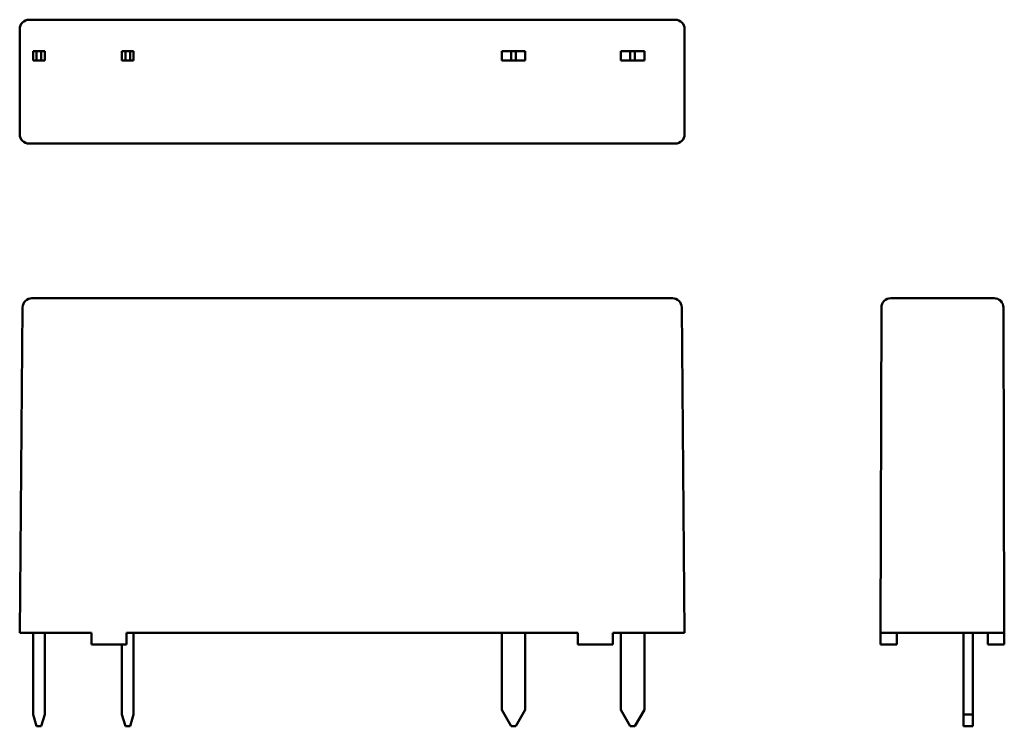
# Model space of a CAD drawing. Header units: millimetres. Extents: x 11.2 to 53.4, y 41.3 to 71.5.
import ezdxf

# ---------------------------------------------------------------- set-up
doc = ezdxf.new("R2010")
doc.units = ezdxf.units.MM
doc.header["$LTSCALE"] = 0.333333
doc.layers.add('Arêtes visibles(celduc)', color=7, linetype='Continuous', lineweight=50)

msp = doc.modelspace()

# ---------------------------------------------------------------- linework, layer by layer
at = {"layer": 'Arêtes visibles(celduc)'}
for p, q in [((11.628, 71.487), (14.302, 71.487)), ((15.802, 71.489), (14.302, 71.489)), ((15.802, 71.487), (35.102, 71.487)), ((36.602, 71.489), (35.102, 71.489)), ((36.602, 71.487), (39.277, 71.487)), ((11.228, 66.593), (11.228, 71.087)), ((39.677, 71.087), (39.677, 66.593)), ((11.802, 70.14), (11.952, 70.14)), ((11.802, 69.74), (11.802, 70.14)), ((11.952, 70.14), (11.952, 69.74)), ((12.152, 70.14), (11.952, 70.14)), ((12.152, 70.14), (12.302, 70.14)), ((12.152, 69.74), (12.152, 70.14)), ((12.302, 70.14), (12.302, 69.74)), ((15.602, 70.14), (15.752, 70.14)), ((15.602, 69.74), (15.602, 70.14)), ((15.752, 70.14), (15.752, 69.74)), ((15.952, 70.14), (15.752, 70.14)), ((15.952, 70.14), (16.102, 70.14)), ((15.952, 69.74), (15.952, 70.14)), ((16.102, 70.14), (16.102, 69.74)), ((31.852, 70.14), (32.252, 70.14)), ((31.852, 69.74), (31.852, 70.14)), ((32.252, 70.14), (32.252, 69.74)), ((32.452, 70.14), (32.252, 70.14)), ((32.452, 70.14), (32.852, 70.14)), ((32.452, 69.74), (32.452, 70.14)), ((32.852, 70.14), (32.852, 69.74)), ((36.952, 70.14), (37.352, 70.14)), ((36.952, 69.74), (36.952, 70.14)), ((37.352, 70.14), (37.352, 69.74)), ((37.552, 70.14), (37.352, 70.14)), ((37.552, 70.14), (37.952, 70.14)), ((37.552, 69.74), (37.552, 70.14)), ((37.952, 70.14), (37.952, 69.74)), ((11.952, 69.74), (11.802, 69.74)), ((11.952, 69.74), (12.152, 69.74)), ((12.302, 69.74), (12.152, 69.74)), ((15.752, 69.74), (15.602, 69.74)), ((15.752, 69.74), (15.952, 69.74)), ((16.102, 69.74), (15.952, 69.74)), ((32.252, 69.74), (31.852, 69.74)), ((32.252, 69.74), (32.452, 69.74)), ((32.852, 69.74), (32.452, 69.74)), ((37.352, 69.74), (36.952, 69.74)), ((37.352, 69.74), (37.552, 69.74)), ((37.952, 69.74), (37.552, 69.74)), ((14.302, 66.193), (11.628, 66.193)), ((14.302, 66.191), (15.802, 66.191)), ((35.102, 66.193), (15.802, 66.193)), ((35.102, 66.191), (36.602, 66.191)), ((39.277, 66.193), (36.602, 66.193)), ((39.151, 59.582), (11.754, 59.582)), ((52.915, 59.582), (48.493, 59.582)), ((11.354, 59.185), (11.228, 45.282)), ((39.677, 45.282), (39.551, 59.185)), ((48.093, 59.183), (48.056, 45.282)), ((53.351, 45.282), (53.315, 59.183)), ((11.628, 45.282), (11.228, 45.282)), ((11.628, 45.282), (14.302, 45.282)), ((11.802, 45.282), (11.802, 41.782)), ((12.302, 45.282), (12.302, 41.782)), ((14.302, 45.282), (14.302, 44.782)), ((15.802, 45.282), (35.102, 45.282)), ((15.802, 44.782), (15.802, 45.282)), ((16.102, 45.282), (16.102, 41.782)), ((31.852, 45.282), (31.852, 41.982)), ((32.852, 45.282), (32.852, 41.982)), ((35.102, 45.282), (35.102, 44.782)), ((36.602, 44.782), (36.602, 45.282)), ((36.602, 45.282), (39.277, 45.282)), ((36.952, 45.282), (36.952, 41.982)), ((37.952, 45.282), (37.952, 41.982)), ((39.677, 45.282), (39.277, 45.282)), ((48.055, 44.782), (48.056, 45.282)), ((48.456, 45.282), (48.056, 45.282)), ((48.456, 45.282), (52.951, 45.282)), ((48.756, 45.282), (48.755, 44.782)), ((51.604, 45.282), (51.604, 41.782)), ((52.004, 45.282), (52.004, 41.782)), ((52.652, 44.782), (52.651, 45.282)), ((53.351, 45.282), (52.951, 45.282)), ((53.351, 45.282), (53.352, 44.782)), ((15.802, 44.782), (14.302, 44.782)), ((15.602, 44.782), (15.602, 41.782)), ((36.602, 44.782), (35.102, 44.782)), ((48.755, 44.782), (48.055, 44.782)), ((53.352, 44.782), (52.652, 44.782)), ((11.802, 41.782), (11.952, 41.282)), ((12.152, 41.282), (12.302, 41.782)), ((15.602, 41.782), (15.752, 41.282)), ((15.952, 41.282), (16.102, 41.782)), ((31.852, 41.982), (32.252, 41.282)), ((32.452, 41.282), (32.852, 41.982)), ((36.952, 41.982), (37.352, 41.282)), ((37.552, 41.282), (37.952, 41.982)), ((51.604, 41.282), (51.604, 41.782)), ((51.604, 41.782), (52.004, 41.782)), ((52.004, 41.782), (52.004, 41.282)), ((12.152, 41.282), (11.952, 41.282)), ((15.952, 41.282), (15.752, 41.282)), ((32.452, 41.282), (32.252, 41.282)), ((37.552, 41.282), (37.352, 41.282)), ((52.004, 41.282), (51.604, 41.282))]:
    msp.add_line(p, q, dxfattribs=at)
for centre, start, end in [((11.754, 59.182), 90, 179.48), ((39.151, 59.182), 0.52, 90), ((48.493, 59.182), 90, 179.85), ((52.915, 59.182), 0.15, 90)]:
    msp.add_arc(centre, 0.4, start, end, dxfattribs=at)
for centre, major_axis, start_param, end_param in [((11.628, 71.087), (-0.384, 0.111), 4.993232, 6.564004), ((39.277, 71.087), (0.384, 0.111), 6.002366, 7.573139), ((11.628, 66.593), (-0.384, -0.111), 6.002366, 7.573139), ((39.277, 66.593), (0.384, -0.111), 4.993232, 6.564004)]:
    msp.add_ellipse(centre, major_axis=major_axis, ratio=0.999955, start_param=start_param, end_param=end_param, dxfattribs=at)

doc.saveas('drawing.dxf')
